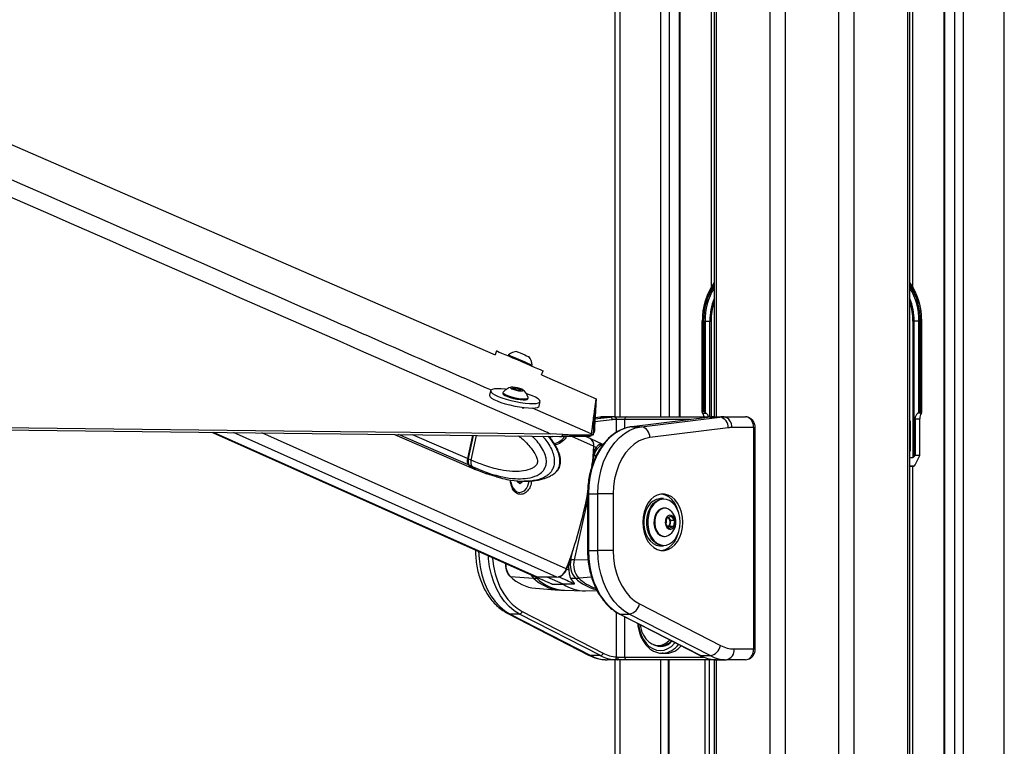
# Model space of a CAD drawing. Header units: millimetres. Extents: x 10 to 13239, y 20 to 10604.
# Tile 36 of 139: x 3654 to 4019, y 2973 to 3242. Entities that reach past the tile are written whole.
import ezdxf

# ---------------------------------------------------------------- set-up
doc = ezdxf.new("R2010")
doc.units = ezdxf.units.MM
doc.layers.add('COMPONENT_GEOMETRY', color=7, linetype='Continuous')
doc.styles.add('SLDTEXTSTYLE0', font='TXT', dxfattribs={"width": 0.75})
doc.dimstyles.new('SLDDIMSTYLE1', dxfattribs={"dimtxt": 75, "dimasz": 3.302, "dimexe": 0, "dimexo": 0.0625, "dimgap": 18.75, "dimtad": 0, "dimtih": 1, "dimtoh": 1, "dimdec": 1, "dimrnd": 1e-09, "dimzin": 12, "dimdsep": 46, "dimtxsty": 'SLDTEXTSTYLE0', "dimsah": 1, "dimcen": 0.09, "dimadec": 0, "dimazin": 3, "dimtfac": 1, "dimtdec": 1, "dimtofl": 0, "dimtmove": 0, "dimatfit": 3, "dimfxl": 1, "dimfrac": 2, "dimtolj": 1, "dimtzin": 12, "dimarcsym": 0})

# ---------------------------------------------------------------- blocks, each defined once
blk = doc.blocks.new('_D_5')
at = {"layer": 'COMPONENT_GEOMETRY', "color": 7}
for p, q in [((3876.96, 3780.57), (483.91, 3780.57)), ((487.09, 3780.57), (487.09, 2443.57)), ((337.04, 2428.34), (314.19, 2428.34)), ((314.19, 2428.34), (314.19, 2309.28)), ((637.14, 2428.34), (659.99, 2428.34)), ((659.99, 2428.34), (659.99, 2309.28)), ((314.19, 2309.28), (337.04, 2309.28)), ((659.99, 2309.28), (637.14, 2309.28)), ((487.09, 860.07), (487.09, 2197.06)), ((3847.07, 860.07), (483.91, 860.07))]:
    blk.add_line(p, q, dxfattribs=at)
for points in [[(487.09, 3780.57), (486.58, 3777.27), (487.6, 3777.27)], [(487.09, 860.07), (487.6, 863.37), (486.58, 863.37)]]:
    blk.add_solid(points, dxfattribs=at)
at = {"layer": 'COMPONENT_GEOMETRY', "color": 7, "char_height": 75, "attachment_point": 1, "style": 'SLDTEXTSTYLE0'}
for s, insert in [('9\'6.98"', (337.04, 2405.96)), ('2920.5mm', (240.94, 2293.74))]:
    blk.add_mtext(s, dxfattribs=dict(at, insert=insert))

msp = doc.modelspace()

# ---------------------------------------------------------------- linework, layer by layer
at = {"color": 8, "linetype": 'Continuous', "lineweight": 25}
for p, q in [((3931.82, 896.57), (3931.82, 3770.57)), ((3937.36, 3770.57), (3937.36, 896.57)), ((3957.33, 896.57), (3957.33, 3770.57)), ((3962.87, 3770.57), (3962.87, 896.57)), ((3982.92, 896.57), (3982.92, 3770.57)), ((3984.56, 3770.57), (3984.56, 3143.45)), ((3996.4, 3770.57), (3996.4, 1184.94)), ((4000.29, 1181.48), (4000.29, 3770.57)), ((4003.38, 3770.57), (4003.38, 897.02)), ((4018.62, 896.96), (4018.62, 3770.57)), ((3911.77, 3680.57), (3911.77, 3095.1)), ((3876.07, 3418.47), (3876.07, 3095.1)), ((3891.31, 3095.1), (3891.31, 3373.27)), ((3894.4, 3371.01), (3894.4, 3095.1)), ((3898.29, 3095.1), (3898.29, 3368.16)), ((3910.13, 3143.45), (3910.13, 3364.57)), ((3906.73, 3130.57), (3906.58, 3130.57)), ((3909.52, 3095.1), (3909.52, 3130.57)), ((3909.96, 3130.57), (3909.96, 3095.1)), ((3987.96, 3130.57), (3988.11, 3130.57)), ((3840.26, 3098.1), (3840.35, 3098.55)), ((3866.92, 3094.31), (3872.54, 3095)), ((3869, 3095), (3866.94, 3094.75)), ((3868.76, 3094.99), (3869, 3095)), ((3911.07, 3095.1), (3911.09, 3095.1)), ((3873.31, 3094.01), (3866.86, 3093.21)), ((3874.92, 3089.37), (3874.92, 3094.1)), ((3877.9, 3094.1), (3877.9, 3090.77)), ((3902.32, 3094.1), (3877.9, 3094.1)), ((3925.73, 3091.1), (3926.31, 3091.1)), ((3983.61, 3092.57), (3983.88, 3092.57)), ((3845.64, 3035.7), (3725.57, 3089.33)), ((3852.83, 3035.7), (3732.96, 3089.24)), ((3856.27, 3038.72), (3743.44, 3089.12)), ((3820.07, 3077.31), (3794.09, 3088.53)), ((3819.68, 3079.67), (3799.29, 3088.47)), ((3819.96, 3079.55), (3821.84, 3088.2)), ((3866.42, 3084.16), (3858.32, 3087.78)), ((3865.64, 3088.75), (3866.26, 3088.48)), ((3865.8, 3086.55), (3865.75, 3086.55)), ((3865.78, 3077.15), (3866.56, 3080.63)), ((3983.61, 3083.01), (3983.88, 3083.01)), ((3985.04, 3076.83), (3983.61, 3076.76)), ((3984.56, 3076.81), (3984.56, 1191.06)), ((3826.58, 3074.1), (3826.57, 3074.04)), ((3864.18, 3066.5), (3864.47, 3066.5)), ((3864.18, 3064.22), (3859.24, 3042.13)), ((3822.64, 3045.53), (3823.19, 3045.53)), ((3857.97, 3042.14), (3858.77, 3045.74)), ((3864.18, 3045.53), (3864.47, 3045.53)), ((3864.38, 3042.02), (3859.24, 3042.13)), ((3845.35, 3035.32), (3844.85, 3035.86)), ((3846.11, 3035.31), (3845.35, 3035.32)), ((3865.64, 3035.66), (3860.93, 3035.37)), ((3874.92, 3006.13), (3874.92, 3022.66)), ((3877.9, 3021.06), (3877.9, 3006.1)), ((3925.73, 3009.1), (3926.31, 3009.1)), ((3876.07, 3005.1), (3876.07, 2752.67)), ((3877.9, 3006.1), (3907.18, 3006.1)), ((3891.31, 2754.42), (3891.31, 3005.1)), ((3894.32, 3005.1), (3894.32, 2756)), ((3907.79, 2753.72), (3907.79, 3005.1)), ((3909.19, 3005.1), (3909.19, 2752.26)), ((3911.77, 3005.1), (3911.77, 2748.4))]:
    msp.add_line(p, q, dxfattribs=at)
at = {"color": 7, "linetype": 'Continuous', "lineweight": 25}
for p, q in [((3983.61, 896.57), (3983.61, 3770.57)), ((3996.18, 3770.57), (3996.18, 1185.05)), ((3911.08, 3680.57), (3911.08, 3095.1)), ((3874.4, 3095.1), (3874.4, 3423.3)), ((3898.5, 3095.1), (3898.5, 3368)), ((3906.59, 3130.96), (3906.58, 3130.57)), ((3988.11, 3130.57), (3988.09, 3131.27)), ((3906.58, 3130.57), (3906.58, 3096.92)), ((3906.73, 3130.57), (3906.73, 3097.07)), ((3907.19, 3130.14), (3907.19, 3130.57)), ((3907.19, 3130.57), (3907.71, 3130.57)), ((3907.19, 3097.07), (3907.19, 3130.14)), ((3907.69, 3096.8), (3907.69, 3130.14)), ((3907.71, 3130.57), (3909.52, 3130.57)), ((3907.76, 3129.58), (3907.76, 3096.74)), ((3909.52, 3130.57), (3909.96, 3130.57)), ((3985.17, 3130.57), (3984.73, 3130.57)), ((3984.73, 3130.57), (3984.73, 3080.07)), ((3986.98, 3130.57), (3985.17, 3130.57)), ((3985.17, 3080.37), (3985.17, 3130.57)), ((3986.93, 3129.58), (3986.93, 3096.74)), ((3987.5, 3130.57), (3986.98, 3130.57)), ((3986.99, 3096.8), (3986.99, 3130.14)), ((3987.5, 3130.14), (3987.5, 3130.57)), ((3987.5, 3097.07), (3987.5, 3130.14)), ((3987.96, 3130.57), (3987.96, 3097.07)), ((3988.11, 3096.92), (3988.11, 3130.57)), ((3830.47, 3119.49), (3829.87, 3118.09)), ((3834.89, 3118.01), (3834.75, 3117.67)), ((3842.37, 3117.39), (3842.38, 3117.39)), ((3843.48, 3113.93), (3843.63, 3114.27)), ((3843.61, 3114.28), (3843.63, 3114.27)), ((3847.11, 3110.6), (3847.75, 3112.09)), ((3847.11, 3110.6), (3867.37, 3101.8)), ((3847.11, 3110.6), (3867.37, 3101.8)), ((3836.37, 3105.84), (3837.69, 3105.79)), ((3836.64, 3105.42), (3836.37, 3105.84)), ((3838.22, 3104.96), (3836.64, 3105.42)), ((3837.55, 3105.16), (3837.69, 3105.79)), ((3837.69, 3105.79), (3839.27, 3105.33)), ((3828.2, 3104.74), (3827.83, 3103.07)), ((3832.82, 3104.12), (3832.74, 3103.75)), ((3839.53, 3104.92), (3838.22, 3104.96)), ((3839.18, 3104.93), (3839.27, 3105.33)), ((3839.27, 3105.33), (3839.53, 3104.92)), ((3842.02, 3101.74), (3842.1, 3102.1)), ((3867.37, 3101.8), (3867.37, 3101.8)), ((3867.37, 3101.8), (3867.37, 3101.8)), ((3841.8, 3098.37), (3841.81, 3098.4)), ((3846.21, 3099.08), (3846.57, 3100.75)), ((3868.76, 3094.99), (3866.95, 3094.77)), ((3872.54, 3095), (3869, 3095)), ((3874.08, 3095.1), (3870.54, 3095.1)), ((3874.08, 3095.1), (3874.21, 3095.1)), ((3874.21, 3095.1), (3878.68, 3095.1)), ((3878.68, 3095.1), (3911.09, 3095.1)), ((3909.6, 3095), (3880.54, 3091.41)), ((3909.66, 3095), (3880.61, 3091.41)), ((3884.14, 3091.41), (3913.2, 3095)), ((3906.81, 3096.45), (3906.72, 3096.58)), ((3907.19, 3097.07), (3906.73, 3097.07)), ((3906.81, 3096.45), (3908.11, 3096.45)), ((3907.76, 3096.74), (3908.11, 3096.45)), ((3909.6, 3095), (3909.66, 3095)), ((3909.66, 3095), (3913.2, 3095)), ((3911.09, 3095.1), (3911.2, 3095.1)), ((3911.2, 3095.1), (3914.74, 3095.1)), ((3914.74, 3095.1), (3922.68, 3095.1)), ((3986.93, 3096.74), (3986.57, 3096.45)), ((3987.88, 3096.45), (3986.57, 3096.45)), ((3987.5, 3097.07), (3987.96, 3097.07)), ((3987.88, 3096.45), (3987.97, 3096.58)), ((3874.92, 3094.1), (3874.79, 3094.1)), ((3877.9, 3094.1), (3874.92, 3094.1)), ((3880.54, 3091.41), (3880.61, 3091.41)), ((3880.61, 3091.41), (3884.14, 3091.41)), ((3916.27, 3091.02), (3887.22, 3087.42)), ((3925.73, 3091.1), (3917.57, 3091.1)), ((3925.73, 3009.1), (3925.73, 3091.1)), ((3926.31, 3009.1), (3926.31, 3091.1)), ((3983.88, 3083.01), (3983.88, 3092.57)), ((3985.52, 3094.32), (3985.52, 3080.78)), ((3985.52, 3094.32), (3987.28, 3094.32)), ((3987.28, 3080.78), (3987.28, 3094.32)), ((3725.14, 3089.33), (3844.86, 3035.86)), ((3792.6, 3088.54), (3822.01, 3075.85)), ((3821.53, 3088.21), (3819.68, 3079.67)), ((3821.75, 3088.2), (3819.88, 3079.61)), ((3821.03, 3079.09), (3823, 3088.19)), ((3854.97, 3088.6), (3850.33, 3088.79)), ((3853.76, 3087.83), (3854.63, 3087.81)), ((3854.63, 3087.81), (3854.97, 3088.6)), ((3865.11, 3087.03), (3863.42, 3087.78)), ((3865.58, 3088.57), (3865.25, 3087.78)), ((3865.65, 3088.75), (3865.58, 3088.57)), ((3866.26, 3088.46), (3866.65, 3089.39)), ((3866.26, 3088.48), (3866.26, 3088.46)), ((3865.32, 3086.93), (3865.3, 3086.93)), ((3869.88, 3084.85), (3865.37, 3086.91)), ((3867.34, 3083.75), (3866.53, 3084.12)), ((3868.98, 3084.88), (3869.96, 3084.85)), ((3866.26, 3080.63), (3866.56, 3080.63)), ((3983.61, 3080.07), (3984.73, 3080.07)), ((3985.52, 3080.78), (3985.17, 3080.37)), ((3987.28, 3080.78), (3985.52, 3080.78)), ((3985.63, 3077.34), (3987.28, 3080.78)), ((3821.03, 3079.09), (3819.96, 3079.55)), ((3820.35, 3077.2), (3821.36, 3076.76)), ((3821.03, 3079.09), (3821.03, 3079.09)), ((3821.36, 3076.76), (3821.43, 3076.73)), ((3983.61, 3076.76), (3985.05, 3076.83)), ((3985.04, 3076.83), (3983.61, 3076.83)), ((3822.25, 3075.75), (3823.36, 3075.27)), ((3823.33, 3075.29), (3826.79, 3073.93)), ((3826.81, 3074), (3826.57, 3074.04)), ((3827.04, 3074.01), (3829.12, 3073.39)), ((3827.26, 3073.91), (3827.16, 3073.93)), ((3830.63, 3072.83), (3832.68, 3072.28)), ((3850.57, 3073.32), (3850.86, 3073.49)), ((3838.04, 3071.08), (3838.03, 3071.44)), ((3839.11, 3070.25), (3838.04, 3071.08)), ((3838.81, 3071.16), (3838.4, 3070.8)), ((3838.81, 3071.38), (3838.81, 3071.16)), ((3838.81, 3071.16), (3840.16, 3071.16)), ((3840.16, 3071.16), (3839.11, 3070.25)), ((3840.83, 3071.31), (3840.67, 3071.31)), ((3838.89, 3067.11), (3839.08, 3067.11)), ((3864.18, 3066.5), (3864.18, 3045.53)), ((3864.47, 3066.5), (3864.47, 3045.53)), ((3864.47, 3066.5), (3868, 3066.5)), ((3868, 3045.53), (3868, 3066.5)), ((3873.66, 3066.5), (3868, 3066.5)), ((3873.66, 3066.5), (3873.66, 3045.53)), ((3892.33, 3064.77), (3891.2, 3064.77)), ((3892.74, 3061.27), (3892.47, 3061.27)), ((3893.54, 3057.49), (3895.07, 3058.3)), ((3895.07, 3058.3), (3896.33, 3056.83)), ((3893.27, 3055.21), (3893.54, 3057.49)), ((3894.53, 3053.74), (3893.27, 3055.21)), ((3894.06, 3057.76), (3894.23, 3057.56)), ((3894.59, 3054.55), (3894.08, 3054.28)), ((3894.23, 3057.56), (3894.86, 3056.83)), ((3896.06, 3054.55), (3894.53, 3053.74)), ((3894.73, 3055.69), (3894.59, 3054.55)), ((3894.59, 3054.55), (3896.06, 3054.55)), ((3894.86, 3056.83), (3894.73, 3055.69)), ((3894.86, 3056.83), (3896.33, 3056.83)), ((3896.33, 3056.83), (3896.06, 3054.55)), ((3892.47, 3050.77), (3892.74, 3050.77)), ((3894.04, 3051.1), (3894.21, 3051.2)), ((3891.2, 3047.27), (3892.33, 3047.27)), ((3822.64, 3045.78), (3822.64, 3045.53)), ((3864.47, 3045.53), (3868, 3045.53)), ((3873.66, 3045.53), (3868, 3045.53)), ((3857.67, 3042.15), (3857.97, 3042.14)), ((3857.19, 3038.3), (3856.38, 3038.67)), ((3835.55, 3035.92), (3844.14, 3035.37)), ((3844.94, 3035.82), (3850.57, 3033.35)), ((3845.09, 3035.76), (3844.94, 3035.82)), ((3845.09, 3035.76), (3845.12, 3035.76)), ((3852.83, 3035.7), (3845.64, 3035.7)), ((3855.15, 3033.05), (3849.23, 3035.7)), ((3851.05, 3033.15), (3855.15, 3033.05)), ((3853.57, 3035.76), (3853.37, 3035.76)), ((3859.3, 3033.15), (3855.15, 3033.05)), ((3857.9, 3035.29), (3859.67, 3035.32)), ((3844.86, 3031.56), (3853.68, 3030.91)), ((3855.58, 3030.82), (3862.74, 3030.64)), ((3863.41, 3030.64), (3867.66, 3030.74)), ((3883.43, 3025.8), (3913.42, 3010.37)), ((3834.58, 3022.24), (3864.57, 3006.81)), ((3838.98, 3022.04), (3835.44, 3022.04)), ((3835.44, 3022.04), (3865.43, 3006.61)), ((3868.96, 3006.61), (3838.98, 3022.04)), ((3839.93, 3022.98), (3869.91, 3007.55)), ((3875.88, 3022.09), (3905.87, 3006.66)), ((3876.1, 3022.04), (3879.64, 3022.04)), ((3876.1, 3022.04), (3906.09, 3006.61)), ((3909.62, 3006.61), (3879.64, 3022.04)), ((3890.38, 3010.35), (3891.4, 3010.35)), ((3892.13, 3007.51), (3891.86, 3007.5)), ((3891.86, 3007.5), (3893.28, 3007.5)), ((3918.5, 3009.1), (3925.73, 3009.1)), ((3868.96, 3006.61), (3865.43, 3006.61)), ((3875.17, 3005.1), (3871.47, 3005.1)), ((3874.4, 2752.77), (3874.4, 3005.1)), ((3878.68, 3005.1), (3875.17, 3005.1)), ((3875.56, 3006.1), (3877.9, 3006.1)), ((3911.09, 3005.1), (3878.68, 3005.1)), ((3894.03, 3005.1), (3894.03, 2755.89)), ((3906.09, 3006.61), (3909.62, 3006.61)), ((3911.08, 3005.1), (3911.08, 2749.68)), ((3911.98, 3005.1), (3911.09, 3005.1)), ((3911.98, 3005.1), (3915.67, 3005.1)), ((3922.68, 3005.1), (3915.67, 3005.1))]:
    msp.add_line(p, q, dxfattribs=at)
at = {"color": 7, "linetype": 'Continuous', "lineweight": 25, "flags": 128}
for points in [[(2724.92, 3598.19), (2856.72, 3540.93), (3186.13, 3397.79), (3597.9, 3218.88), (3829.87, 3118.09)], [(3830.47, 3119.49), (3830.49, 3119.48), (3830.77, 3119.36), (3831.38, 3119.1), (3832.28, 3118.72), (3833.45, 3118.22), (3834.83, 3117.63), (3836.38, 3116.97), (3838.03, 3116.27), (3839.72, 3115.54), (3841.39, 3114.83)], [(3834.89, 3118.01), (3834.9, 3118.01), (3835.13, 3117.91), (3835.66, 3117.68), (3836.46, 3117.34), (3837.47, 3116.91), (3838.61, 3116.43), (3839.8, 3115.92), (3840.95, 3115.42), (3841.97, 3114.99), (3842.79, 3114.63), (3843.35, 3114.39), (3843.61, 3114.28)], [(3838.01, 3119.25), (3838.11, 3119.21), (3838.53, 3119.03), (3839.19, 3118.75), (3840.01, 3118.4), (3840.86, 3118.04), (3841.6, 3117.72), (3842.13, 3117.49), (3842.37, 3117.39)], [(3841.39, 3114.83), (3842.98, 3114.15), (3844.41, 3113.53), (3845.64, 3113.01), (3846.62, 3112.58), (3847.31, 3112.29), (3847.68, 3112.12), (3847.75, 3112.09)], [(3834.05, 3105.27), (3833.7, 3105.32), (3832.12, 3105.45), (3830.75, 3105.49), (3829.64, 3105.41), (3828.82, 3105.24), (3828.33, 3104.97), (3828.19, 3104.61), (3828.4, 3104.19), (3828.96, 3103.7), (3829.84, 3103.18), (3831.01, 3102.65), (3832.43, 3102.12)], [(3839.42, 3104.69), (3840, 3104.72), (3840.26, 3104.85), (3840.18, 3105.06), (3839.76, 3105.32), (3839.06, 3105.58), (3838.19, 3105.82), (3837.29, 3105.99), (3836.49, 3106.07), (3835.91, 3106.04), (3835.64, 3105.91), (3835.73, 3105.7), (3836.15, 3105.44), (3836.85, 3105.17), (3837.71, 3104.93), (3838.61, 3104.76), (3839.42, 3104.69)], [(3827.83, 3103.07), (3827.83, 3102.94), (3828.04, 3102.51), (3828.59, 3102.03), (3829.48, 3101.51), (3830.65, 3100.97), (3832.06, 3100.44)], [(3832.43, 3102.12), (3834.03, 3101.61), (3835.77, 3101.14), (3837.56, 3100.74), (3839.35, 3100.41), (3841.07, 3100.18), (3842.64, 3100.04), (3844.01, 3100.01), (3845.13, 3100.08), (3845.95, 3100.25), (3846.43, 3100.52), (3846.58, 3100.88), (3846.36, 3101.31), (3845.81, 3101.79), (3844.92, 3102.31), (3843.75, 3102.84), (3842.34, 3103.38), (3841.46, 3103.67)], [(3832.74, 3103.75), (3832.75, 3103.64), (3833, 3103.32), (3833.58, 3102.96), (3834.44, 3102.59), (3835.52, 3102.22), (3836.74, 3101.89), (3838.01, 3101.63), (3839.23, 3101.45), (3840.31, 3101.37)], [(3832.87, 3104.21), (3832.82, 3104.01), (3833.08, 3103.69), (3833.66, 3103.33), (3834.52, 3102.95), (3835.6, 3102.58), (3836.82, 3102.26), (3838.09, 3101.99), (3839.3, 3101.81), (3840.39, 3101.73)], [(3840.31, 3101.37), (3841.17, 3101.38), (3841.76, 3101.5), (3842.02, 3101.72), (3842.02, 3101.74)], [(3840.39, 3101.73), (3841.25, 3101.75), (3841.84, 3101.87), (3842.1, 3102.08), (3842.1, 3102.21)], [(3865.65, 3088.75), (3865.66, 3088.83), (3865.67, 3088.92), (3865.69, 3089.11), (3865.74, 3089.49), (3865.79, 3089.87), (3865.84, 3090.25), (3865.89, 3090.63), (3865.94, 3091.01), (3865.99, 3091.39), (3866.03, 3091.77), (3866.08, 3092.15), (3866.13, 3092.53), (3866.18, 3092.91), (3866.23, 3093.29), (3866.33, 3094.05), (3866.38, 3094.43), (3866.43, 3094.81), (3866.48, 3095.2), (3866.49, 3095.29), (3866.53, 3095.57), (3866.57, 3095.84), (3866.6, 3096.12), (3866.68, 3096.67), (3866.71, 3096.94), (3866.79, 3097.5), (3866.82, 3097.77), (3866.9, 3098.32), (3866.94, 3098.6), (3867.01, 3099.16), (3867.09, 3099.71), (3867.37, 3101.8)], [(3867.37, 3101.79), (3867.36, 3101.7), (3867.34, 3101.33), (3867.32, 3100.95), (3867.29, 3100.58), (3867.27, 3100.21), (3867.25, 3099.83), (3867.2, 3099.09), (3867.18, 3098.72), (3867.16, 3098.35), (3867.13, 3097.97), (3867.11, 3097.6), (3867.09, 3097.23), (3867.07, 3096.86), (3867.05, 3096.49), (3867.02, 3096.12), (3867, 3095.75), (3866.98, 3095.38), (3866.96, 3095.01), (3866.94, 3094.65), (3866.92, 3094.28), (3866.9, 3093.91), (3866.88, 3093.54), (3866.86, 3093.17), (3866.84, 3092.81), (3866.82, 3092.44), (3866.8, 3092.07), (3866.78, 3091.71), (3866.76, 3091.34), (3866.74, 3090.97), (3866.72, 3090.61), (3866.7, 3090.24), (3866.68, 3089.88), (3866.65, 3089.39)], [(3866.95, 3094.77), (3866.96, 3094.99), (3866.98, 3095.36), (3867, 3095.73), (3867.03, 3096.1), (3867.05, 3096.47), (3867.07, 3096.84), (3867.09, 3097.21), (3867.11, 3097.58), (3867.16, 3098.32), (3867.18, 3098.69), (3867.2, 3099.06), (3867.23, 3099.44), (3867.25, 3099.81), (3867.27, 3100.18), (3867.3, 3100.56), (3867.32, 3100.93), (3867.34, 3101.3), (3867.37, 3101.8)], [(3832.06, 3100.44), (3833.67, 3099.93), (3835.4, 3099.47), (3837.2, 3099.07), (3838.99, 3098.74), (3840.71, 3098.5), (3842.28, 3098.37), (3843.65, 3098.33), (3844.76, 3098.4), (3845.58, 3098.58), (3846.07, 3098.85), (3846.21, 3099.08)], [(3100.23, 3097.58), (3142.26, 3097.09), (3184.28, 3096.6), (3226.31, 3096.1), (3268.33, 3095.61), (3310.35, 3095.11), (3352.38, 3094.62), (3436.43, 3093.63), (3478.45, 3093.14), (3520.47, 3092.65), (3562.5, 3092.16), (3604.52, 3091.66), (3646.54, 3091.17), (3688.57, 3090.68), (3730.59, 3090.19), (3772.62, 3089.7), (3811.47, 3089.24), (3850.33, 3088.79)], [(3100.23, 3096.67), (3142.26, 3096.17), (3184.28, 3095.68), (3226.3, 3095.18), (3268.33, 3094.69), (3310.35, 3094.19), (3352.38, 3093.7), (3436.42, 3092.71), (3478.45, 3092.22), (3520.47, 3091.73), (3562.5, 3091.24), (3604.52, 3090.74), (3646.54, 3090.25), (3688.57, 3089.76), (3730.59, 3089.27), (3772.62, 3088.78), (3813.19, 3088.3), (3853.76, 3087.83)], [(3866.74, 3097.14), (3866.74, 3097.06), (3866.71, 3096.69), (3866.69, 3096.31), (3866.67, 3095.94), (3866.65, 3095.57), (3866.63, 3095.2), (3866.61, 3094.83), (3866.58, 3094.47), (3866.56, 3094.1), (3866.54, 3093.73), (3866.52, 3093.36), (3866.5, 3092.99), (3866.48, 3092.62), (3866.46, 3092.26), (3866.44, 3091.89), (3866.42, 3091.52), (3866.4, 3091.15), (3866.38, 3090.79), (3866.36, 3090.42), (3866.34, 3090.05), (3866.32, 3089.69), (3866.3, 3089.32), (3866.28, 3088.96), (3866.26, 3088.48)], [(3880.61, 3091.41), (3878.45, 3090.95), (3876.34, 3090.12), (3874.33, 3088.93), (3872.43, 3087.39), (3870.69, 3085.54), (3869.11, 3083.39), (3867.74, 3080.99), (3866.59, 3078.37), (3865.67, 3075.57), (3865.01, 3072.62), (3864.6, 3069.59), (3864.47, 3066.5)], [(3868, 3066.5), (3868.14, 3069.59), (3868.54, 3072.62), (3869.21, 3075.57), (3870.12, 3078.37), (3871.28, 3080.99), (3872.65, 3083.39), (3874.22, 3085.54), (3875.97, 3087.39), (3877.86, 3088.93), (3879.88, 3090.12), (3881.98, 3090.95), (3884.14, 3091.41)], [(3887.22, 3087.42), (3885.24, 3086.99), (3883.32, 3086.18), (3881.5, 3085.02), (3879.8, 3083.51), (3878.26, 3081.7), (3876.91, 3079.62), (3875.77, 3077.29), (3874.86, 3074.77), (3874.2, 3072.1), (3873.8, 3069.33), (3873.66, 3066.5)], [(3866.42, 3084.16), (3865.94, 3078.54), (3865.65, 3076.05)], [(3835.7, 3071), (3835.95, 3069.92), (3836.46, 3068.81), (3837.17, 3067.93), (3838.01, 3067.35), (3838.93, 3067.11), (3839.87, 3067.24), (3840.74, 3067.71), (3841.5, 3068.51), (3842.07, 3069.56), (3842.42, 3070.79), (3842.49, 3071.29)], [(3899.47, 3056.02), (3899.34, 3057.95), (3898.97, 3059.81), (3898.36, 3061.55), (3897.53, 3063.09), (3896.52, 3064.4), (3895.36, 3065.42), (3894.08, 3066.12), (3892.73, 3066.48), (3891.36, 3066.48), (3890.01, 3066.12), (3888.74, 3065.42), (3887.57, 3064.4), (3886.56, 3063.09), (3885.73, 3061.55), (3885.12, 3059.81), (3884.75, 3057.95), (3884.62, 3056.02), (3884.75, 3054.09), (3885.12, 3052.23), (3885.73, 3050.49), (3886.56, 3048.95), (3887.57, 3047.64), (3888.74, 3046.62), (3890.01, 3045.92), (3891.36, 3045.56), (3892.73, 3045.56), (3894.08, 3045.92), (3895.36, 3046.62), (3896.52, 3047.64), (3897.53, 3048.95), (3898.36, 3050.49), (3898.97, 3052.23), (3899.34, 3054.09), (3899.47, 3056.02)], [(3897.98, 3059.53), (3897.91, 3059.81), (3897.3, 3061.55), (3896.47, 3063.09), (3895.46, 3064.4), (3894.29, 3065.42), (3893.02, 3066.12), (3891.67, 3066.48), (3891.52, 3066.49)], [(3891.2, 3064.77), (3890.88, 3064.76), (3889.65, 3064.49), (3888.47, 3063.88), (3887.41, 3062.94), (3886.5, 3061.72), (3885.79, 3060.27), (3885.29, 3058.64), (3885.04, 3056.91), (3885.04, 3055.13), (3885.29, 3053.4), (3885.79, 3051.77), (3886.5, 3050.32), (3887.41, 3049.1), (3888.47, 3048.16), (3889.65, 3047.55), (3890.88, 3047.28), (3891.2, 3047.27)], [(3892.33, 3047.27), (3892.02, 3047.28), (3890.78, 3047.55), (3889.6, 3048.16), (3888.54, 3049.1), (3887.63, 3050.32), (3886.92, 3051.77), (3886.43, 3053.4), (3886.17, 3055.13), (3886.17, 3056.91), (3886.43, 3058.64), (3886.92, 3060.27), (3887.63, 3061.72), (3888.54, 3062.94), (3889.6, 3063.88), (3890.78, 3064.49), (3892.02, 3064.76), (3892.33, 3064.77)], [(3898.52, 3056.02), (3898.39, 3057.74), (3898.03, 3059.39), (3897.43, 3060.9), (3896.64, 3062.22), (3895.67, 3063.28), (3894.57, 3064.04), (3893.39, 3064.47), (3892.16, 3064.56), (3890.95, 3064.3), (3889.81, 3063.7), (3888.77, 3062.78), (3887.88, 3061.59), (3887.18, 3060.17), (3886.7, 3058.58), (3886.46, 3056.88), (3886.46, 3055.15), (3886.7, 3053.46), (3887.18, 3051.87), (3887.88, 3050.45), (3888.77, 3049.26), (3889.81, 3048.34), (3890.95, 3047.74), (3892.16, 3047.48), (3893.39, 3047.57), (3894.57, 3048), (3895.67, 3048.76), (3896.64, 3049.82), (3897.43, 3051.14), (3898.03, 3052.65), (3898.39, 3054.3), (3898.52, 3056.02)], [(3892.47, 3061.27), (3892.11, 3061.25), (3891.17, 3060.94), (3890.31, 3060.29), (3889.61, 3059.36), (3889.09, 3058.2), (3888.81, 3056.89), (3888.78, 3055.52), (3888.99, 3054.18), (3889.45, 3052.97), (3890.11, 3051.97), (3890.93, 3051.24), (3891.86, 3050.84), (3892.47, 3050.77)], [(3894.21, 3060.84), (3893.35, 3061.2), (3892.38, 3061.25), (3891.44, 3060.94), (3890.58, 3060.29), (3889.87, 3059.36), (3889.36, 3058.2), (3889.08, 3056.89), (3889.04, 3055.52), (3889.26, 3054.18), (3889.72, 3052.97), (3890.38, 3051.97), (3891.2, 3051.24), (3892.13, 3050.84), (3893.1, 3050.79), (3894.04, 3051.1)], [(3895.45, 3053.56), (3896.04, 3054.06), (3896.46, 3054.82), (3896.65, 3055.75), (3896.59, 3056.71), (3896.3, 3057.58), (3895.8, 3058.24), (3895.17, 3058.59), (3894.48, 3058.61), (3893.84, 3058.27), (3893.34, 3057.63), (3893.02, 3056.77), (3892.95, 3055.81), (3893.13, 3054.88), (3893.54, 3054.1), (3894.11, 3053.58), (3894.78, 3053.39), (3895.45, 3053.56)], [(3894.23, 3057.56), (3894.08, 3057.72), (3894.04, 3057.75)], [(3891.52, 3045.55), (3891.67, 3045.56), (3893.02, 3045.92), (3894.29, 3046.62), (3895.46, 3047.64), (3896.47, 3048.95), (3897.3, 3050.49), (3897.91, 3052.23), (3897.98, 3052.51)], [(3864.47, 3045.53), (3864.6, 3042.49), (3864.99, 3039.49), (3865.64, 3036.58), (3866.54, 3033.8), (3867.67, 3031.2), (3869.01, 3028.81), (3870.55, 3026.67), (3872.26, 3024.81), (3874.12, 3023.26), (3876.1, 3022.04)], [(3879.64, 3022.04), (3877.66, 3023.26), (3875.8, 3024.81), (3874.08, 3026.67), (3872.54, 3028.81), (3871.2, 3031.2), (3870.07, 3033.8), (3869.18, 3036.58), (3868.53, 3039.49), (3868.14, 3042.49), (3868, 3045.53)], [(3873.66, 3045.53), (3873.8, 3042.69), (3874.21, 3039.9), (3874.88, 3037.22), (3875.8, 3034.68), (3876.95, 3032.35), (3878.32, 3030.26), (3879.88, 3028.45), (3881.59, 3026.95), (3883.43, 3025.8)], [(3845.64, 3035.7), (3845.17, 3035.75), (3844.86, 3035.86)], [(3883.63, 3018.11), (3883.74, 3017.47), (3884.21, 3015.74), (3884.91, 3014.17), (3885.8, 3012.81), (3886.86, 3011.72), (3888.04, 3010.93), (3889.31, 3010.47), (3890.62, 3010.36), (3891.92, 3010.6), (3893.16, 3011.18), (3894.31, 3012.09), (3894.64, 3012.44)], [(3875.17, 3005.1), (3875.24, 3005.12), (3875.31, 3005.18), (3875.38, 3005.27), (3875.44, 3005.39), (3875.49, 3005.54), (3875.53, 3005.72), (3875.55, 3005.9), (3875.56, 3006.1)], [(3905.87, 3006.66), (3905.95, 3006.63), (3906.09, 3006.61)]]:
    msp.add_lwpolyline(points, dxfattribs=at)
at = {"color": 8, "linetype": 'Continuous', "lineweight": 25, "flags": 128}
for points in [[(3843.66, 3098.38), (3864.27, 3089.35), (3865.65, 3088.75)], [(3819.88, 3079.61), (3819.88, 3079.61), (3819.89, 3079.59), (3819.9, 3079.58), (3819.93, 3079.56), (3819.96, 3079.55)], [(3823.81, 3045.26), (3823.94, 3042.49), (3824.34, 3039.49), (3824.98, 3036.58), (3825.88, 3033.8), (3827.01, 3031.2), (3828.35, 3028.81), (3829.89, 3026.67), (3831.6, 3024.81), (3833.46, 3023.26), (3835.44, 3022.04)], [(3838.98, 3022.04), (3837, 3023.26), (3835.14, 3024.81), (3833.43, 3026.67), (3831.89, 3028.81), (3830.54, 3031.2), (3829.41, 3033.8), (3828.52, 3036.58), (3827.87, 3039.49), (3827.48, 3042.49), (3827.4, 3043.66)], [(3828.85, 3043.01), (3828.89, 3042.61), (3829.26, 3039.73), (3829.89, 3036.93), (3830.75, 3034.27), (3831.83, 3031.77), (3833.12, 3029.48), (3834.6, 3027.42), (3836.24, 3025.64), (3838.03, 3024.15), (3839.93, 3022.98)], [(3843.18, 3036.6), (3843.6, 3035.97), (3844.14, 3035.37)], [(3834.58, 3022.25), (3834.91, 3022.11), (3835.44, 3022.04)], [(3875.88, 3022.09), (3875.97, 3022.06), (3876.1, 3022.04)], [(3883.04, 3018.41), (3883.08, 3018.09), (3883.45, 3016.13), (3884.05, 3014.3), (3884.87, 3012.64), (3885.88, 3011.21), (3887.05, 3010.05), (3888.35, 3009.2), (3889.73, 3008.68), (3891.16, 3008.5), (3892.58, 3008.68), (3893.96, 3009.2), (3895.26, 3010.05), (3896.43, 3011.21), (3896.6, 3011.43)], [(3864.57, 3006.81), (3864.9, 3006.68), (3865.43, 3006.61)], [(3911.09, 3005.1), (3910.97, 3005.12), (3910.87, 3005.16)]]:
    msp.add_lwpolyline(points, dxfattribs=at)
at = {"color": 7, "linetype": 'Continuous', "lineweight": 25}
for centre, radius, start, end in [((3930.6, 3131.09), 23.88, 144.836, 180.2698), ((3929.98, 3130.98), 22.27, 148.0771, 181.0691), ((3964.14, 3131.12), 23.82, 0.4141, 35.1837), ((3964.71, 3130.98), 22.27, 358.9309, 31.9229), ((3838.32, 3113.95), 5.32, 93.3793, 130.1769), ((3838.32, 3113.95), 5.32, 3.5002, 40.2978), ((3836.97, 3100.83), 5.32, 101.6917, 140.4713), ((3836.97, 3100.83), 5.32, 15.046, 53.8255), ((3870.55, 3082.56), 12.54, 90.0053, 97.0613), ((3874.08, 3082.56), 12.54, 90.0053, 97.0613), ((3872.35, 3094.07), 0.956, 356.5252, 78.7875), ((3873.9, 3094.22), 0.893, 351.9505, 78.5782), ((3874.04, 3094.22), 0.893, 351.9505, 78.5782), ((3878.8, 3094.2), 0.911, 97.8744, 186.1427), ((3911.2, 3082.56), 12.54, 90.0053, 97.0613), ((3914.74, 3082.56), 12.54, 90.0053, 97.0613), ((3912.45, 3091.25), 3.83, 356.5252, 78.7875), ((3914.03, 3091.6), 3.57, 351.9505, 78.5782), ((3874.79, 3082.06), 12.04, 90.0053, 97.0613), ((3883.4, 3087.66), 3.83, 356.5252, 78.7875), ((3917.57, 3080.56), 10.54, 90.0053, 97.0613), ((3863.66, 3084.63), 2.8, 350.4309, 58.8534), ((3863.34, 3084.49), 3.21, 353.3225, 39.8934), ((3728.07, 3092.9), 138.74, 354.9289, 356.3717), ((3822.35, 3078.91), 2.78, 164.1246, 215.0514), ((3824.08, 3080.62), 5.19, 219.4965, 247.9551), ((3837.23, 3071.81), 1.54, 318.9794, 343.5807), ((3704.07, 3096.93), 162.95, 339.0713, 349.5715), ((3891.27, 3056.02), 5.65, 301.3887, 58.6113), ((3892.58, 3055.87), 2.16, 313.244, 355.1089), ((3892.27, 3056.04), 2.48, 351.8391, 37.7927), ((3701.57, 3098.07), 165.81, 339.0071, 340.2882), ((3865.13, 3040.31), 7.4, 165.6325, 222.3975), ((3857.29, 2950.72), 91.42, 88.7759, 89.5746), ((3866.33, 3040.31), 7.32, 165.6325, 222.3975), ((3852.2, 3039.89), 4.24, 278.6022, 343.976), ((3851.94, 3040.15), 4.68, 290.3691, 341.5369), ((3835.56, 3036.12), 0.199, 227.8322, 268.5287), ((3846.33, 3046.83), 15.34, 225.3655, 264.5169), ((3845.93, 3063.64), 28.33, 266.3734, 268.8221), ((3863.19, 3045.22), 14.58, 236.548, 270.8833), ((3859.02, 3067.12), 31.8, 271.1778, 273.4447), ((3878.85, 3026.64), 4.66, 279.7581, 349.6801), ((3838.78, 3023.19), 1.17, 279.7581, 349.6801), ((3891.19, 3015.57), 5.54, 241.4127, 320.2057), ((3891.3, 3015.89), 5.55, 271.0768, 316.6086), ((3868.77, 3007.76), 1.17, 279.7581, 349.6801), ((3875.83, 3018.87), 12.77, 242.4016, 265.9183), ((3908.83, 3011.2), 4.66, 279.7581, 349.6801), ((3918.56, 3020.16), 11.06, 242.3133, 269.6828), ((3914.96, 3008.6), 3.57, 281.4218, 8.0495), ((3871.55, 3018.27), 13.17, 242.3133, 269.6828), ((3875.13, 3018.4), 13.31, 242.4016, 265.9183), ((3874, 3006.04), 0.927, 281.3299, 5.5863), ((3878.8, 3006), 0.911, 173.8573, 262.1256), ((3912.25, 3018.4), 13.31, 242.4016, 265.9183), ((3915.74, 3018.27), 13.17, 242.3133, 269.6828)]:
    msp.add_arc(centre, radius, start, end, dxfattribs=at)
at = {"color": 8, "linetype": 'Continuous', "lineweight": 25}
for centre, radius, start, end in [((3930.01, 3131.05), 23.29, 144.3962, 181.1904), ((3929.76, 3131.03), 22.58, 145.8596, 181.1837), ((3965.32, 3131.25), 22.65, 358.2744, 36.1391), ((3964.92, 3131.03), 22.58, 358.8163, 34.1404), ((3931.98, 3130.7), 22.47, 158.518, 180.3432), ((3962.7, 3130.7), 22.47, 359.6568, 21.482), ((3932.36, 3130.64), 22.4, 161.8032, 180.1752), ((3962.33, 3130.64), 22.4, 359.8248, 18.1968), ((3980.81, 3092.59), 3.07, 359.6, 24.2218), ((3871.55, 3080.01), 5.03, 110.963, 172.9441), ((3865.9, 2990.93), 89.71, 89.0904, 89.5787), ((3825.46, 3080.06), 5.23, 219.6526, 246.0084), ((3840.22, 3040.23), 6.35, 175.2166, 222.706), ((3855.12, 3046.42), 15.58, 225.1722, 264.6925), ((3856.35, 3046.44), 15.64, 225.2925, 267.1819), ((3871.03, 3046.97), 16.27, 225.7287, 257.0225), ((3872.47, 3047.28), 16.58, 225.9064, 251.3019), ((3891.45, 3015.34), 7.86, 274.9261, 324.5856)]:
    msp.add_arc(centre, radius, start, end, dxfattribs=at)
at = {"color": 7, "linetype": 'Continuous', "lineweight": 25}
for centre, major_axis, ratio, start_param, end_param in [((3938.62, 3130.57), (30.91, 0), 0.582425, 3.141593, 3.196534), ((3956.07, 3130.57), (30.91, 0), 0.582425, 6.228244, 6.283185), ((3907.08, 3096.57), (0.462, -0.462), 0.414214, 2.748894, 4.284783), ((3905.36, 3094.32), (0, 3), 0.682414, 4.973697, 5.497787), ((3907.54, 3096.57), (0.462, -0.462), 0.414214, 1.658095, 2.748894), ((3907.85, 3097.03), (0.462, -0.462), 0.414214, 4.799688, 4.930555), ((3905.56, 3094.32), (3.61, 0), 0.831789, 0.261308, 0.785398), ((3989.12, 3094.32), (3.61, 0), 0.831789, 2.356194, 3.141593), ((3986.84, 3097.03), (0.462, 0.462), 0.414214, 4.494223, 4.62509), ((3987.14, 3096.57), (0.462, 0.462), 0.414214, 0.392699, 1.483498), ((3989.32, 3094.32), (0, 3), 0.682414, 0.785398, 1.570796), ((3987.61, 3096.57), (0.462, 0.462), 0.414214, 5.139995, 6.675884), ((3985.08, 3080.78), (0.424, 0.696), 0.380275, 3.369518, 4.329449), ((3822.05, 3079.55), (1.17, 2.76), 0.665632, 1.849071, 2.811622), ((3821.85, 3079.64), (1.05, 2.49), 0.664395, 1.848664, 2.040022), ((3826.52, 3085.75), (4.25, 10.01), 0.664736, 2.811327, 3.137449), ((3985.28, 3077.34), (0.353, 0.48), 0.510521, 3.501142, 5.070721), ((-4967.62, 6905.96), (9014.72, -3958.66), 0.000109, 6.071134, 6.0743), ((-4643.54, 6905.96), (8690.69, -3958.66), 0.00013, 0.208353, 0.211519)]:
    msp.add_ellipse(centre, major_axis=major_axis, ratio=ratio, start_param=start_param, end_param=end_param, dxfattribs=at)
at = {"color": 8, "linetype": 'Continuous', "lineweight": 25}
msp.add_ellipse((3983.17, 3083.01), major_axis=(0, 1.01), ratio=0.702664, start_param=3.803896, end_param=4.708487, dxfattribs=at)
at = {"color": 7, "linetype": 'Continuous', "lineweight": 25}
for points, knots in [([(3850.33, 3088.79), (3849.87, 3088.99), (3686.18, 3160.77), (3451.93, 3263.5), (3167.92, 3388.22), (2996.79, 3463.46), (2869.08, 3519.75), (2764.56, 3565.94), (2710.42, 3590.02), (2683.35, 3602.07)], [0, 0, 0, 0, 0.001178, 0.420275, 0.601458, 0.730782, 0.860106, 0.930053, 1, 1, 1, 1]), ([(3907.19, 3130.14), (3907.2, 3130.14), (3907.26, 3130.14), (3907.38, 3130.14), (3907.55, 3130.14), (3907.65, 3130.14), (3907.69, 3130.14)], [0, 0, 0, 0, 0.090131, 0.431109, 0.74027, 1, 1, 1, 1]), ([(3907.69, 3130.14), (3907.7, 3130.14), (3907.7, 3130.14), (3907.7, 3130.14), (3907.7, 3130.13), (3907.7, 3130.12), (3907.71, 3130.07), (3907.73, 3129.89), (3907.75, 3129.71), (3907.76, 3129.58)], [0, 0, 0, 0, 0.001216, 0.00282, 0.005802, 0.018793, 0.070056, 0.274202, 1, 1, 1, 1]), ([(3986.99, 3130.14), (3986.99, 3130.14), (3986.99, 3130.14), (3986.99, 3130.14), (3986.99, 3130.13), (3986.98, 3130.12), (3986.98, 3130.07), (3986.96, 3129.89), (3986.94, 3129.71), (3986.93, 3129.58)], [0, 0, 0, 0, 0.001216, 0.00282, 0.005802, 0.018793, 0.070056, 0.274202, 1, 1, 1, 1]), ([(3987.5, 3130.14), (3987.48, 3130.14), (3987.43, 3130.14), (3987.31, 3130.14), (3987.14, 3130.14), (3987.04, 3130.14), (3986.99, 3130.14)], [0, 0, 0, 0, 0.090131, 0.431109, 0.74027, 1, 1, 1, 1]), ([(3870.54, 3095.1), (3870.1, 3095.09), (3869.51, 3095.08), (3868.91, 3095.01), (3868.76, 3094.99)], [0, 0, 0, 0, 0.738202, 1, 1, 1, 1]), ([(3925.73, 3091.1), (3925.69, 3091.54), (3925.63, 3092.43), (3925.11, 3093.62), (3924.35, 3094.53), (3923.49, 3095.03), (3922.91, 3095.08), (3922.68, 3095.1)], [0, 0, 0, 0, 0.212244, 0.424022, 0.636454, 0.850953, 1, 1, 1, 1]), ([(3926.31, 3091.1), (3926.31, 3091.11), (3926.34, 3091.51), (3926.19, 3092.29), (3925.75, 3093.36), (3925.04, 3094.22), (3924.16, 3094.79), (3923.36, 3095.09), (3922.85, 3095.07), (3922.68, 3095.06)], [0, 0, 0, 0, 0.007235, 0.19321, 0.383125, 0.575022, 0.744089, 0.910323, 1, 1, 1, 1]), ([(3880.54, 3091.41), (3880.18, 3091.35), (3879.14, 3091.19), (3878.03, 3090.91), (3877.32, 3090.58), (3877.25, 3090.55)], [0, 0, 0, 0, 0.329072, 0.931306, 1, 1, 1, 1]), ([(3850.88, 3073.46), (3851.14, 3073.61), (3851.76, 3073.96), (3852.57, 3074.67), (3853.24, 3075.47), (3853.75, 3076.32), (3854.08, 3077.28), (3854.22, 3078.35), (3854.18, 3079.51), (3853.96, 3080.7), (3853.56, 3081.86), (3852.99, 3083.22), (3852.16, 3084.77), (3851.06, 3086.41), (3850.23, 3087.36), (3849.82, 3087.83)], [0, 0, 0, 0, 0.059506, 0.137445, 0.191767, 0.245309, 0.300488, 0.36006, 0.422526, 0.490117, 0.560027, 0.629987, 0.752066, 0.87739, 1, 1, 1, 1]), ([(3856.33, 3087.79), (3856.31, 3087.73), (3856.11, 3087.15), (3855.05, 3086.1), (3853.66, 3085.13), (3852.58, 3084.79), (3852.28, 3084.69)], [0, 0, 0, 0, 0.034621, 0.351323, 0.819465, 1, 1, 1, 1]), ([(3865.25, 3087.78), (3865.21, 3087.77), (3865.14, 3087.75), (3864.6, 3087.76), (3863.74, 3087.78), (3862.26, 3087.79), (3859.9, 3087.79), (3857.09, 3087.77), (3855.31, 3087.8), (3854.63, 3087.81)], [0, 0, 0, 0, 0.121176, 0.242251, 0.360657, 0.478983, 0.681175, 0.877946, 1, 1, 1, 1]), ([(3854.97, 3088.6), (3855.64, 3088.56), (3856.96, 3088.48), (3858.88, 3088.42), (3860.66, 3088.38), (3862.65, 3088.36), (3864.47, 3088.37), (3865.42, 3088.43), (3865.54, 3088.54), (3865.58, 3088.57)], [0, 0, 0, 0, 0.120098, 0.240124, 0.358263, 0.476349, 0.686676, 0.892867, 1, 1, 1, 1]), ([(3877.25, 3090.55), (3876.68, 3090.31), (3875.46, 3089.79), (3873.7, 3088.64), (3871.96, 3087.19), (3870.36, 3085.47), (3868.9, 3083.51), (3867.62, 3081.33), (3866.51, 3078.96), (3865.61, 3076.44), (3864.91, 3073.79), (3864.44, 3071.05), (3864.21, 3068.61), (3864.18, 3067.09), (3864.18, 3066.5)], [0, 0, 0, 0, 0.075973, 0.162036, 0.248467, 0.335227, 0.422233, 0.509398, 0.596648, 0.683931, 0.771215, 0.85849, 0.94576, 1, 1, 1, 1]), ([(3865.53, 3088.44), (3865.7, 3088.44), (3866.2, 3088.43), (3866.23, 3088.45), (3866.26, 3088.46)], [0, 0, 0, 0, 0.349333, 1, 1, 1, 1]), ([(3865.32, 3086.93), (3865.32, 3086.93), (3865.32, 3086.93), (3865.47, 3086.87), (3865.63, 3086.73), (3865.77, 3086.58), (3865.8, 3086.55)], [0, 0, 0, 0, 0.015102, 0.300878, 0.87115, 1, 1, 1, 1]), ([(3867.34, 3083.75), (3867.06, 3083.29), (3866.52, 3082.44), (3866.35, 3081.21), (3866.26, 3080.63)], [0, 0, 0, 0, 0.528128, 1, 1, 1, 1]), ([(3868.98, 3084.88), (3868.71, 3084.84), (3868.17, 3084.77), (3867.62, 3084.09), (3867.34, 3083.75)], [0, 0, 0, 0, 0.491159, 1, 1, 1, 1]), ([(3821.03, 3079.09), (3820.98, 3078.77), (3820.87, 3078.13), (3821.02, 3077.33), (3821.23, 3076.92), (3821.36, 3076.76), (3821.36, 3076.76)], [0, 0, 0, 0, 0.350295, 0.700583, 0.9859267, 1, 1, 1, 1]), ([(3826.55, 3074.08), (3826.55, 3074.09), (3826.53, 3074.12), (3826.68, 3074.11), (3826.92, 3074.04), (3827.04, 3074.01)], [0, 0, 0, 0, 0.139559, 0.581325, 1, 1, 1, 1]), ([(3829.12, 3073.39), (3829.25, 3073.35), (3829.51, 3073.27), (3830, 3073.09), (3830.38, 3072.93), (3830.58, 3072.85), (3830.63, 3072.83)], [0, 0, 0, 0, 0.2990505, 0.5979905, 0.9014906, 1, 1, 1, 1]), ([(3840.79, 3071.22), (3841.73, 3071.24), (3843.42, 3071.27), (3845.72, 3071.61), (3847.44, 3072.02), (3848.96, 3072.54), (3849.97, 3072.91), (3850.53, 3073.28), (3850.58, 3073.3)], [0, 0, 0, 0, 0.292867, 0.524212, 0.702121, 0.818019, 0.984993, 1, 1, 1, 1]), ([(3832.68, 3072.27), (3833.71, 3072.03), (3836.36, 3071.41), (3839.11, 3071.29), (3840.79, 3071.22)], [0, 0, 0, 0, 0.3872061, 1, 1, 1, 1]), ([(3843.3, 3071.33), (3843.29, 3070.99), (3843.25, 3069.91), (3842.53, 3068.31), (3841.3, 3066.88), (3840, 3066.34), (3838.96, 3066.35), (3838.2, 3066.57), (3837.5, 3067), (3836.67, 3067.83), (3835.94, 3069.29), (3835.55, 3070.8), (3835.63, 3071.59), (3835.63, 3071.66)], [0, 0, 0, 0, 0.061859, 0.195642, 0.328513, 0.460137, 0.52606, 0.591605, 0.657245, 0.723127, 0.854791, 0.987674, 1, 1, 1, 1]), ([(3822.64, 3045.53), (3822.65, 3045.02), (3822.67, 3043.57), (3822.88, 3041.18), (3823.36, 3038.42), (3824.08, 3035.74), (3825.02, 3033.18), (3826.18, 3030.77), (3827.55, 3028.54), (3829.11, 3026.53), (3830.85, 3024.78), (3832.67, 3023.32), (3833.96, 3022.59), (3834.58, 3022.24)], [0, 0, 0, 0, 0.051858, 0.147359, 0.243006, 0.338809, 0.4348, 0.530976, 0.627263, 0.723466, 0.81931, 0.914438, 1, 1, 1, 1]), ([(3864.18, 3045.53), (3864.18, 3045.04), (3864.2, 3043.6), (3864.4, 3041.24), (3864.86, 3038.5), (3865.54, 3035.84), (3866.42, 3033.3), (3867.51, 3030.91), (3868.79, 3028.71), (3870.24, 3026.72), (3871.84, 3024.97), (3873.55, 3023.51), (3874.92, 3022.6), (3875.7, 3022.19), (3875.88, 3022.09)], [0, 0, 0, 0, 0.049171, 0.142068, 0.235022, 0.32801, 0.421041, 0.514118, 0.607231, 0.700348, 0.793408, 0.886328, 0.973612, 1, 1, 1, 1]), ([(3833.79, 3040.8), (3833.77, 3040.51), (3833.72, 3039.78), (3833.92, 3038.63), (3834.33, 3037.44), (3834.86, 3036.55), (3835.27, 3036.13), (3835.42, 3035.97)], [0, 0, 0, 0, 0.158146, 0.391625, 0.625733, 0.8607, 1, 1, 1, 1]), ([(3857.67, 3042.15), (3857.47, 3041.47), (3857.09, 3040.18), (3857.16, 3038.9), (3857.19, 3038.3)], [0, 0, 0, 0, 0.528125, 1, 1, 1, 1]), ([(3857.19, 3038.3), (3857.26, 3037.7), (3857.39, 3036.48), (3857.73, 3035.68), (3857.9, 3035.29)], [0, 0, 0, 0, 0.498718, 1, 1, 1, 1]), ([(3850.58, 3033.36), (3850.62, 3033.34), (3850.76, 3033.25), (3850.93, 3033.19), (3851.05, 3033.15)], [0, 0, 0, 0, 0.249877, 1, 1, 1, 1]), ([(3857.9, 3035.29), (3858.39, 3034.57), (3858.92, 3033.78), (3859.27, 3033.2), (3859.3, 3033.15)], [0, 0, 0, 0, 0.915115, 1, 1, 1, 1]), ([(3853.67, 3030.95), (3854.04, 3030.9), (3854.68, 3030.83), (3855.32, 3030.84), (3855.58, 3030.84)], [0, 0, 0, 0, 0.589546, 1, 1, 1, 1]), ([(3882.73, 3018.57), (3882.73, 3018.54), (3882.76, 3017.84), (3883.02, 3016.5), (3883.52, 3014.62), (3884.26, 3012.88), (3885.2, 3011.31), (3886.31, 3009.96), (3887.57, 3008.88), (3888.95, 3008.08), (3890.4, 3007.62), (3891.49, 3007.44), (3892.06, 3007.52), (3892.15, 3007.53)], [0, 0, 0, 0, 0.005131, 0.114038, 0.223071, 0.332272, 0.441638, 0.551027, 0.660122, 0.768456, 0.875571, 0.981348, 1, 1, 1, 1]), ([(3893.28, 3007.53), (3893.37, 3007.52), (3893.71, 3007.48), (3894.3, 3007.58), (3895.29, 3007.78), (3896.28, 3008.18), (3897.21, 3008.75), (3898.04, 3009.34), (3898.57, 3009.9), (3898.9, 3010.25)], [0, 0, 0, 0, 0.043697, 0.171863, 0.29536, 0.546547, 0.674535, 0.798119, 1, 1, 1, 1]), ([(3922.68, 3005.11), (3922.7, 3005.1), (3923.06, 3005.06), (3923.76, 3005.24), (3924.67, 3005.69), (3925.42, 3006.4), (3925.97, 3007.3), (3926.28, 3008.24), (3926.28, 3008.85), (3926.28, 3009.1)], [0, 0, 0, 0, 0.010173, 0.1831525, 0.3542828, 0.5249214, 0.699153, 0.878795, 1, 1, 1, 1]), ([(3922.68, 3005.1), (3923.02, 3005.14), (3923.71, 3005.24), (3924.64, 3005.94), (3925.33, 3006.97), (3925.68, 3008.09), (3925.71, 3008.82), (3925.73, 3009.1)], [0, 0, 0, 0, 0.217102, 0.434577, 0.651626, 0.866747, 1, 1, 1, 1]), ([(3864.57, 3006.81), (3864.97, 3006.62), (3866.04, 3006.09), (3867.87, 3005.5), (3869.79, 3005.15), (3870.99, 3005.11), (3871.47, 3005.1)], [0, 0, 0, 0, 0.183481, 0.491955, 0.79717, 1, 1, 1, 1]), ([(3875.17, 3005.1), (3875.08, 3005.1), (3874.9, 3005.1), (3874.65, 3005.11), (3874.4, 3005.11), (3874.26, 3005.12), (3874.18, 3005.13)], [0, 0, 0, 0, 0.244552, 0.491194, 0.744455, 1, 1, 1, 1]), ([(3874.92, 3006.13), (3875.01, 3006.12), (3875.21, 3006.1), (3875.44, 3006.1), (3875.56, 3006.1)], [0, 0, 0, 0, 0.490392, 1, 1, 1, 1]), ([(3911.3, 3005.13), (3911.37, 3005.12), (3911.51, 3005.11), (3911.69, 3005.11), (3911.85, 3005.1), (3911.93, 3005.1), (3911.98, 3005.1)], [0, 0, 0, 0, 0.244592, 0.491236, 0.744461, 1, 1, 1, 1])]:
    msp.add_open_spline(points, degree=3, knots=knots, dxfattribs=at)
at = {"color": 8, "linetype": 'Continuous', "lineweight": 25}
for points, knots in [([(2695.74, 3601.83), (2723.07, 3589.82), (2777.72, 3565.79), (2882.76, 3519.66), (3010.97, 3463.4), (3313.6, 3330.68), (3586.05, 3211.27), (3808.07, 3113.98), (3828.47, 3105.04)], [0, 0, 0, 0, 0.072098, 0.144195, 0.277812, 0.411429, 0.945911, 1, 1, 1, 1]), ([(3838.58, 3088.01), (3838.94, 3087.74), (3840.15, 3086.81), (3841.84, 3085.17), (3843.61, 3083.09), (3844.81, 3081.26), (3845.46, 3079.67), (3845.64, 3078.61), (3845.58, 3078.06), (3845.42, 3077.61), (3844.97, 3076.93), (3844.07, 3076.23), (3842.22, 3075.36), (3839.64, 3074.86), (3835.97, 3074.8), (3831.3, 3075.43), (3826.14, 3076.86), (3822.58, 3078.42), (3821.03, 3079.09)], [0, 0, 0, 0, 0.033908, 0.115813, 0.171341, 0.2279, 0.265007, 0.282357, 0.293952, 0.29882, 0.313398, 0.349403, 0.385181, 0.47649, 0.564794, 0.689498, 0.865359, 1, 1, 1, 1]), ([(3821.43, 3076.73), (3821.43, 3076.73), (3822.99, 3075.98), (3826.71, 3074.4), (3832.1, 3072.82), (3837.08, 3072.12), (3841.09, 3072.14), (3844.03, 3072.7), (3846.32, 3073.77), (3847.67, 3074.88), (3848.42, 3076.12), (3848.82, 3077.25), (3848.99, 3078.57), (3848.72, 3080.51), (3847.84, 3082.72), (3846.37, 3084.97), (3844.88, 3086.77), (3843.87, 3087.65), (3843.52, 3087.95)], [0, 0, 0, 0, 0.000001, 0.125687, 0.295493, 0.417388, 0.505695, 0.601568, 0.643115, 0.693384, 0.722748, 0.735512, 0.765989, 0.798202, 0.847767, 0.908126, 0.96872, 1, 1, 1, 1]), ([(3847.47, 3087.9), (3847.76, 3087.59), (3848.62, 3086.7), (3849.83, 3084.87), (3850.99, 3082.7), (3851.72, 3080.44), (3851.94, 3078.39), (3851.62, 3076.55), (3850.86, 3074.92), (3849.67, 3073.63), (3848.21, 3072.68), (3846.56, 3071.97), (3844.67, 3071.5), (3842.69, 3071.22), (3841.41, 3071.28), (3840.83, 3071.31)], [0, 0, 0, 0, 0.051805, 0.147947, 0.245984, 0.318559, 0.391781, 0.446287, 0.500721, 0.581184, 0.651804, 0.724131, 0.821136, 0.919144, 1, 1, 1, 1]), ([(3850.86, 3073.49), (3851.04, 3073.58), (3851.76, 3073.95), (3852.73, 3074.87), (3853.45, 3076.11), (3853.83, 3077.24), (3854.01, 3078.56), (3853.8, 3080.49), (3853.06, 3082.71), (3851.84, 3084.96), (3850.62, 3086.73), (3849.79, 3087.6), (3849.52, 3087.88)], [0, 0, 0, 0, 0.04363, 0.179032, 0.258127, 0.292508, 0.374602, 0.461371, 0.594879, 0.757459, 0.920677, 1, 1, 1, 1]), ([(3851.33, 3087.86), (3851.32, 3087.85), (3850.93, 3087.66), (3850.49, 3087.6), (3850.06, 3087.54)], [0, 0, 0, 0, 0.03081, 1, 1, 1, 1]), ([(3851.84, 3085.19), (3851.92, 3085.21), (3852.84, 3085.43), (3854.15, 3086.14), (3855.28, 3087.16), (3855.6, 3087.7), (3855.67, 3087.8)], [0, 0, 0, 0, 0.051866, 0.603073, 0.925059, 1, 1, 1, 1])]:
    msp.add_open_spline(points, degree=3, knots=knots, dxfattribs=at)

# ---------------------------------------------------------------- dimensions: what is measured, and where the dimension line sits
at = {"layer": 'COMPONENT_GEOMETRY', "color": 7}
dim = msp.add_linear_dim(base=(487.09, 3780.57), p1=(3848.34, 860.07), p2=(3878.23, 3780.57), angle=90, dimstyle='SLDDIMSTYLE1', dxfattribs=at)
dim.commit()
dim.dimension.update_dxf_attribs({"geometry": '_D_5', "text_midpoint": (487.09, 2320.32), "dimtype": 160})

doc.saveas('drawing.dxf')
